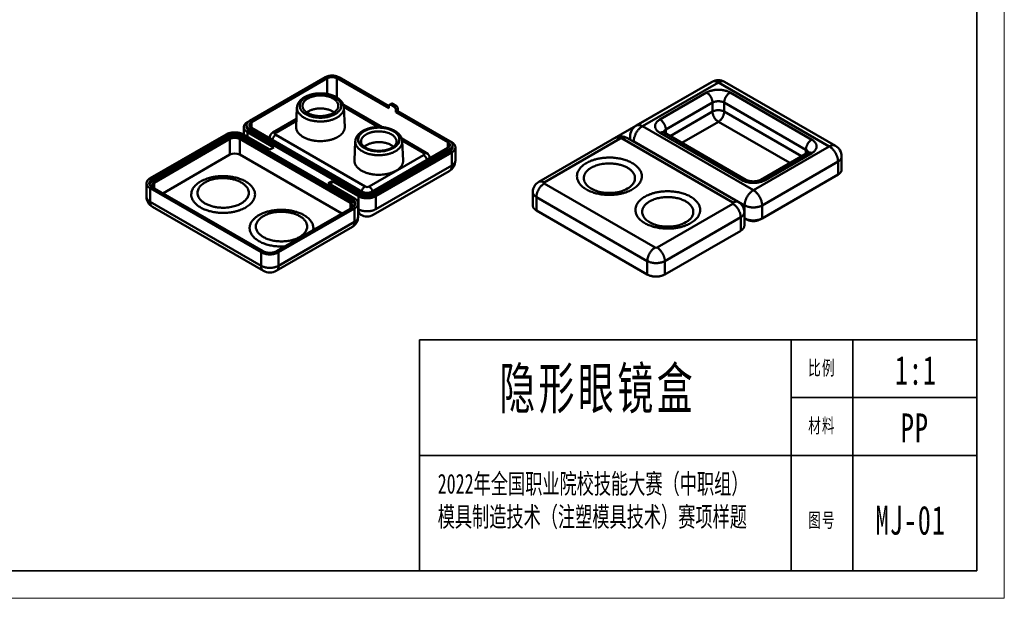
# Model space of a CAD drawing. Header units: millimetres. Extents: x 1210 to 1692, y 356 to 734.
# Tile 2 of 4: x 1406 to 1692, y 356 to 525. Entities that reach past the tile are written whole.
import ezdxf

# ---------------------------------------------------------------- set-up
doc = ezdxf.new("R2010")
doc.units = ezdxf.units.MM
doc.header["$LTSCALE"] = 0.4
for name, color, linetype, lineweight in [('1轮廓实线层', 7, 'Continuous', 50), ('6文字层', 3, 'Continuous', 25), ('EB0', 7, 'Continuous', 35), ('粗实线层_1', 7, 'Continuous', 35), ('细实线层', 7, 'Continuous', 18)]:
    doc.layers.add(name, color=color, linetype=linetype, lineweight=lineweight)
doc.styles.add('UserTxtStyle4', font='txt', dxfattribs={"width": 0.667})
doc.styles.add('标准', font='txt', dxfattribs={"width": 0.667})

msp = doc.modelspace()

# ---------------------------------------------------------------- linework, layer by layer
at = {"layer": '1轮廓实线层', "ltscale": 0.4}
for p, q in [((1473.023, 495.357), (1495.084, 508.095)), ((1473.588, 495.031), (1495.65, 507.768)), ((1495.65, 507.768), (1495.65, 503.215)), ((1498.479, 507.768), (1513.588, 499.045)), ((1498.479, 507.768), (1498.479, 502.18)), ((1499.044, 508.095), (1513.588, 499.698)), ((1557.118, 477.631), (1607.377, 506.648)), ((1607.546, 506.745), (1585.485, 494.008)), ((1643.39, 488.129), (1611.146, 506.745)), ((1609.346, 506.567), (1587.285, 493.83)), ((1641.59, 487.951), (1609.346, 506.567)), ((1592.376, 495.789), (1605.952, 503.628)), ((1612.74, 503.628), (1636.499, 489.911)), ((1486.607, 493.662), (1486.845, 499.234)), ((1511.588, 493.555), (1500.339, 500.05)), ((1510.582, 493.595), (1500.48, 499.427)), ((1500.734, 493.662), (1500.495, 499.234)), ((1513.588, 499.045), (1513.588, 499.698)), ((1514.32, 500.391), (1513.754, 500.064)), ((1514.72, 500.351), (1514.154, 500.024)), ((1514.154, 500.024), (1515.047, 499.509)), ((1514.72, 500.351), (1515.613, 499.835)), ((1515.047, 499.509), (1515.613, 499.835)), ((1516.179, 498.856), (1515.613, 498.529)), ((1515.613, 498.529), (1515.613, 497.876)), ((1516.179, 498.202), (1515.613, 497.876)), ((1516.179, 498.856), (1516.179, 498.202)), ((1516.179, 498.202), (1531.288, 489.479)), ((1607.649, 500.688), (1594.073, 492.85)), ((1595.342, 490.97), (1607.649, 498.076)), ((1607.649, 498.076), (1607.649, 500.688)), ((1634.802, 486.971), (1611.043, 500.688)), ((1611.043, 500.688), (1611.043, 498.076)), ((1611.043, 498.076), (1633.534, 485.091)), ((1473.017, 495.354), (1472.457, 495.031)), ((1486.705, 495.96), (1479.86, 492.007)), ((1486.682, 495.405), (1480.659, 491.928)), ((1515.613, 497.876), (1530.723, 489.152)), ((1471.403, 491.394), (1471.403, 493.561)), ((1472.203, 493.561), (1472.203, 494.214)), ((1505.267, 474.455), (1473.023, 493.071)), ((1473.023, 492.418), (1473.023, 493.071)), ((1505.267, 473.802), (1473.023, 492.418)), ((1473.588, 495.031), (1473.588, 493.398)), ((1505.833, 474.782), (1473.588, 493.398)), ((1587.285, 493.83), (1619.529, 475.214)), ((1594.073, 492.85), (1594.073, 491.702)), ((1609.346, 495.136), (1598.736, 489.01)), ((1630.139, 483.131), (1609.346, 495.136)), ((1444.173, 478.701), (1466.235, 491.438)), ((1466.8, 491.112), (1444.738, 478.375)), ((1444.738, 477.721), (1466.8, 490.459)), ((1467.366, 490.132), (1445.304, 477.395)), ((1466.8, 490.459), (1466.8, 491.112)), ((1467.366, 485.56), (1467.366, 490.132)), ((1502.438, 471.516), (1470.194, 490.132)), ((1470.194, 485.56), (1470.194, 490.132)), ((1503.004, 472.496), (1470.76, 491.112)), ((1470.76, 490.459), (1470.76, 491.112)), ((1470.76, 490.459), (1503.004, 471.843)), ((1471.326, 491.438), (1478.962, 487.029)), ((1472.457, 492.092), (1480.094, 487.682)), ((1472.457, 490.785), (1472.457, 492.092)), ((1480.659, 491.275), (1506.681, 476.252)), ((1524.452, 486.129), (1517.31, 490.252)), ((1523.652, 486.049), (1517.451, 489.63)), ((1531.854, 489.152), (1531.288, 489.479)), ((1580.779, 490.209), (1558.718, 477.472)), ((1613.589, 471.593), (1581.345, 490.209)), ((1582.945, 490.368), (1615.189, 471.752)), ((1583.685, 490.89), (1583.685, 489.941)), ((1616.135, 478.153), (1592.376, 491.87)), ((1593.576, 491.989), (1617.335, 478.272)), ((1480.094, 487.682), (1478.962, 487.029)), ((1503.578, 483.864), (1503.816, 489.436)), ((1530.723, 487.519), (1508.661, 474.782)), ((1531.288, 487.193), (1509.227, 474.455)), ((1517.704, 483.864), (1517.466, 489.436)), ((1530.723, 489.152), (1530.723, 487.519)), ((1531.288, 486.539), (1531.288, 487.193)), ((1532.108, 487.682), (1532.108, 488.336)), ((1532.908, 483.899), (1532.908, 487.682)), ((1616.983, 470.805), (1584.739, 489.421)), ((1619.529, 475.214), (1641.59, 487.951)), ((1634.802, 485.823), (1634.802, 486.971)), ((1467.366, 485.56), (1447.85, 474.292)), ((1499.893, 468.413), (1470.194, 485.56)), ((1507.812, 476.252), (1523.652, 485.396)), ((1531.288, 486.539), (1509.227, 473.802)), ((1509.792, 473.476), (1531.854, 486.213)), ((1531.854, 482.429), (1531.854, 486.213)), ((1621.723, 478.272), (1635.299, 486.11)), ((1636.499, 485.992), (1622.923, 478.153)), ((1645.19, 485.012), (1645.19, 481.228)), ((1509.792, 469.692), (1531.854, 482.429)), ((1644.136, 483.542), (1622.074, 470.805)), ((1644.136, 483.542), (1644.136, 479.758)), ((1444.738, 477.721), (1444.738, 478.375)), ((1531.108, 480.781), (1509.047, 468.044)), ((1644.136, 479.758), (1622.074, 467.021)), ((1443.118, 473.312), (1443.118, 477.231)), ((1476.417, 457.146), (1444.173, 475.762)), ((1444.173, 471.843), (1444.173, 475.762)), ((1444.738, 476.088), (1476.983, 457.472)), ((1445.304, 475.762), (1445.304, 477.395)), ((1497.064, 477.885), (1495.933, 477.231)), ((1495.933, 477.231), (1503.57, 472.822)), ((1496.268, 477.038), (1496.386, 477.166)), ((1496.612, 477.297), (1496.386, 477.166)), ((1496.612, 477.297), (1497.064, 477.325)), ((1497.064, 477.325), (1497.064, 477.885)), ((1497.064, 477.885), (1504.701, 473.476)), ((1558.718, 477.145), (1590.962, 458.53)), ((1503.004, 471.843), (1503.004, 472.496)), ((1504.701, 469.692), (1504.701, 473.476)), ((1505.267, 473.802), (1505.267, 474.455)), ((1509.227, 473.802), (1509.227, 474.455)), ((1509.792, 469.692), (1509.792, 473.476)), ((1555.4, 474.696), (1555.4, 470.777)), ((1556.455, 473.226), (1588.699, 454.61)), ((1556.455, 473.226), (1556.455, 469.307)), ((1476.417, 453.227), (1444.173, 471.843)), ((1444.836, 470.378), (1477.08, 451.762)), ((1480.942, 457.472), (1503.004, 470.21)), ((1503.57, 469.883), (1481.508, 457.146)), ((1502.438, 469.883), (1502.438, 471.516)), ((1503.57, 465.964), (1503.57, 469.883)), ((1504.624, 467.434), (1504.624, 471.353)), ((1591.527, 458.53), (1613.589, 471.267)), ((1616.983, 470.805), (1616.983, 467.021)), ((1622.074, 470.805), (1622.074, 467.021)), ((1556.455, 469.307), (1588.699, 450.691)), ((1593.79, 454.61), (1615.852, 467.348)), ((1615.852, 467.348), (1615.852, 463.428)), ((1616.906, 468.817), (1616.906, 464.898)), ((1616.983, 467.021), (1616.906, 467.065)), ((1616.983, 467.021), (1617.549, 466.694)), ((1617.549, 466.755), (1617.549, 466.694)), ((1621.509, 466.694), (1622.074, 467.021)), ((1621.509, 466.755), (1621.509, 466.694)), ((1480.845, 451.762), (1502.951, 464.524)), ((1503.57, 465.964), (1481.508, 453.227)), ((1593.79, 450.691), (1615.852, 463.428)), ((1476.417, 453.227), (1476.417, 457.146)), ((1481.508, 453.227), (1481.508, 457.146)), ((1588.699, 454.61), (1588.699, 450.691)), ((1593.79, 454.61), (1593.79, 450.691))]:
    msp.add_line(p, q, dxfattribs=at)
for centre, radius, start, end in [((1497.064, 505.031), 3.081, 62.67663, 117.32337), ((1609.346, 503.628), 3.6, 59.99996, 119.99976), ((1492.242, 494.422), 4.29, 119.88056, 126.9133), ((1513.989, 499.737), 0.403, 125.7319, 185.58218), ((1513.92, 499.697), 0.403, 54.41822, 114.26786), ((1514.485, 500.023), 0.403, 54.41822, 114.26786), ((1514.382, 498.471), 1.232, 2.67626, 57.32374), ((1514.948, 498.798), 1.232, 2.67626, 57.32374), ((1587.285, 490.89), 3.6, 119.99976, 180), ((1594.686, 491.629), 1.367, 116.64592, 159.74212), ((1468.78, 487.395), 3.081, 62.67663, 117.32337), ((1480.815, 490.26), 1.991, 118.67036, 176.741), ((1482.008, 489.184), 2.489, 122.82026, 163.01048), ((1581.062, 487.055), 3.811, 60.39064, 119.60936), ((1581.062, 489.662), 0.616, 62.67663, 117.32337), ((1594.112, 493), 1.144, 223.71592, 242.05563), ((1509.056, 484.865), 4.003, 119.65928, 131.76195), ((1634.189, 485.75), 1.367, 18.71431, 63.35408), ((1641.59, 485.012), 3.6, 0, 60.00024), ((1468.78, 482.822), 3.081, 62.67663, 117.32337), ((1522.303, 483.305), 2.489, 16.98952, 57.17974), ((1523.496, 484.382), 1.991, 3.259, 61.32964), ((1529.308, 483.899), 3.6, 299.99976, 0), ((1634.763, 487.121), 1.144, 297.94437, 299.63656), ((1445.485, 476.261), 1.64, 117.05561, 156.87106), ((1508.03, 474.16), 2.489, 122.82026, 163.01048), ((1507.247, 477.347), 1.232, 242.67663, 297.32337), ((1506.464, 474.16), 2.489, 16.98952, 57.17974), ((1558.791, 474.682), 3.39, 119.57318, 179.75961), ((1558.779, 477.309), 0.174, 110.50001, 249.49999), ((1578.64, 483.246), 8.704, 285.56421, 299.50362), ((1446.509, 473.326), 3.39, 180.24039, 240.42682), ((1507.247, 477.519), 3.081, 242.67663, 297.32337), ((1577.668, 486.889), 12.475, 254.63111, 285.37345), ((1502.258, 470.382), 1.64, 23.12894, 62.94439), ((1613.528, 471.43), 0.174, 290.50001, 69.49999), ((1613.516, 468.803), 3.39, 0.24039, 60.42682), ((1501.234, 467.448), 3.39, 299.57318, 359.75961), ((1507.247, 471.161), 3.6, 240.00024, 299.99976), ((1594.639, 477.091), 12.474, 254.62585, 285.37916), ((1595.61, 473.447), 8.703, 285.57099, 299.50407), ((1591.244, 459.077), 0.616, 242.67663, 297.32337), ((1478.962, 455.075), 3.811, 240.39064, 299.60936)]:
    msp.add_arc(centre, radius, start, end, dxfattribs=at)
for points, weights, degree in [([(1495.084, 508.095), (1497.064, 509.238), (1499.044, 508.095)], [1, 0.707106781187, 1], 2), ([(1607.546, 506.745), (1608.292, 507.176), (1609.346, 506.567)], [0.853553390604, 0.85355466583, 1], 2), ([(1609.346, 506.567), (1610.401, 507.176), (1611.146, 506.745)], [1, 0.853554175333, 0.853553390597], 2), ([(1605.952, 503.628), (1609.346, 505.587), (1612.74, 503.628)], [1, 0.707106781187, 1], 2), ([(1488.472, 499.692), (1488.417, 500.979), (1489.993, 501.889)], [0.760640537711, 0.801576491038, 1], 2), ([(1605.952, 503.628), (1607.649, 502.648), (1607.649, 500.688)], [1, 0.707106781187, 1], 2), ([(1611.043, 500.688), (1609.346, 501.668), (1607.649, 500.688)], [1, 0.707106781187, 1], 2), ([(1611.043, 500.688), (1611.043, 502.648), (1612.74, 503.628)], [1, 0.707106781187, 1], 2), ([(1500.495, 499.234), (1500.567, 497.544), (1498.498, 496.349)], [0.85368353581, 0.849187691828, 1], 2), ([(1607.649, 498.076), (1609.346, 499.055), (1611.043, 498.076)], [1, 0.707106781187, 1], 2), ([(1607.649, 498.076), (1607.649, 496.116), (1609.346, 495.136)], [1, 0.707106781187, 1], 2), ([(1611.043, 498.076), (1611.043, 496.116), (1609.346, 495.136)], [1, 0.707106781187, 1], 2), ([(1472.203, 494.214), (1472.203, 494.884), (1473.023, 495.357)], [0.853553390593, 0.853553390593, 1], 2), ([(1592.376, 491.87), (1588.982, 493.83), (1592.376, 495.789)], [1, 0.707106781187, 1], 2), ([(1592.376, 495.789), (1594.073, 494.81), (1594.073, 492.85)], [1, 0.707106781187, 1], 2), ([(1472.457, 495.031), (1471.403, 494.422), (1471.403, 493.561)], [1, 0.853553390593, 0.853553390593], 2), ([(1471.403, 493.561), (1471.403, 492.7), (1472.457, 492.092)], [0.853553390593, 0.853553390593, 1], 2), ([(1473.023, 493.071), (1472.203, 493.545), (1472.203, 494.214)], [1, 0.853553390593, 0.853553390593], 2), ([(1473.023, 492.418), (1472.203, 492.892), (1472.203, 493.561)], [1, 0.853553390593, 0.853553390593], 2), ([(1473.003, 494.214), (1473.003, 494.693), (1473.588, 495.031)], [0.853553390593, 0.853553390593, 1], 2), ([(1473.588, 493.398), (1473.003, 493.736), (1473.003, 494.214)], [1, 0.853553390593, 0.853553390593], 2), ([(1486.607, 493.662), (1486.393, 488.653), (1494.123, 488.054), (1498.666, 490.677)], [0.591915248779, 0.387720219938, 0.523748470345, 1], 3), ([(1498.666, 490.677), (1499.916, 491.398), (1500.786, 492.426), (1500.734, 493.662)], [1, 0.799940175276, 0.659916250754, 0.579928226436], 3), ([(1506.983, 491.45), (1510.309, 493.371), (1515.969, 492.932), (1515.812, 489.265)], [0.957574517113, 0.501526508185, 0.371270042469, 0.566805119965], 3), ([(1584.739, 489.421), (1584.739, 492.36), (1587.285, 493.83)], [1, 0.707106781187, 1], 2), ([(1585.485, 494.008), (1586.23, 494.439), (1587.285, 493.83)], [0.853553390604, 0.853554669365, 1], 2), ([(1471.326, 491.438), (1468.78, 492.908), (1466.235, 491.438)], [1, 0.707106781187, 1], 2), ([(1470.76, 491.112), (1468.78, 492.255), (1466.8, 491.112)], [1, 0.707106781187, 1], 2), ([(1466.8, 490.459), (1468.78, 491.602), (1470.76, 490.459)], [1, 0.707106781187, 1], 2), ([(1479.86, 492.007), (1480.191, 492.199), (1480.659, 491.928)], [0.853553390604, 0.85355466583, 1], 2), ([(1480.659, 491.928), (1480.094, 491.602), (1480.659, 491.275)], [1, 0.707106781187, 1], 2), ([(1505.469, 489.265), (1505.431, 490.17), (1506.068, 490.922), (1506.983, 491.45)], [0.555324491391, 0.631918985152, 0.76600232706, 0.957574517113], 3), ([(1531.288, 489.479), (1532.108, 489.005), (1532.108, 488.336)], [1, 0.853553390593, 0.853553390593], 2), ([(1579.179, 490.368), (1579.842, 490.75), (1580.779, 490.209)], [0.853553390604, 0.85355466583, 1], 2), ([(1582.945, 490.368), (1582.282, 490.75), (1581.345, 490.209)], [0.853553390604, 0.85355466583, 1], 2), ([(1592.376, 491.87), (1593.079, 492.276), (1593.576, 491.989)], [1, 0.85355466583, 0.853553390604], 2), ([(1634.802, 486.971), (1634.802, 488.931), (1636.499, 489.911)], [1, 0.707106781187, 1], 2), ([(1636.499, 489.911), (1639.893, 487.951), (1636.499, 485.992)], [1, 0.707106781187, 1], 2), ([(1517.466, 489.436), (1517.538, 487.746), (1515.468, 486.551)], [0.85368353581, 0.849187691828, 1], 2), ([(1530.723, 489.152), (1531.308, 488.814), (1531.308, 488.336)], [1, 0.853553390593, 0.853553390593], 2), ([(1531.308, 488.336), (1531.308, 487.857), (1530.723, 487.519)], [0.853553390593, 0.853553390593, 1], 2), ([(1532.108, 488.336), (1532.108, 487.666), (1531.288, 487.193)], [0.853553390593, 0.853553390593, 1], 2), ([(1532.108, 487.682), (1532.108, 487.013), (1531.288, 486.539)], [0.853553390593, 0.853553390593, 1], 2), ([(1532.908, 487.682), (1532.908, 488.543), (1531.854, 489.152)], [0.853553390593, 0.853553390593, 1], 2), ([(1531.854, 486.213), (1532.908, 486.822), (1532.908, 487.682)], [1, 0.853553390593, 0.853553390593], 2), ([(1641.59, 487.951), (1642.645, 488.56), (1643.39, 488.129)], [1, 0.853554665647, 0.853553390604], 2), ([(1641.59, 487.951), (1644.136, 486.481), (1644.136, 483.542)], [1, 0.707106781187, 1], 2), ([(1503.578, 483.864), (1503.363, 478.855), (1511.094, 478.256), (1515.637, 480.879)], [0.591915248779, 0.387720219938, 0.523748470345, 1], 3), ([(1515.637, 480.879), (1516.886, 481.6), (1517.757, 482.628), (1517.704, 483.864)], [1, 0.799940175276, 0.659916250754, 0.579928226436], 3), ([(1524.452, 486.129), (1524.12, 486.32), (1523.652, 486.049)], [0.853553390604, 0.85355466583, 1], 2), ([(1523.652, 485.396), (1524.217, 485.723), (1523.652, 486.049)], [1, 0.707106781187, 1], 2), ([(1531.854, 482.429), (1532.908, 483.038), (1532.908, 483.899)], [1, 0.853553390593, 0.853553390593], 2), ([(1584.328, 475.423), (1597.649, 483.114), (1584.328, 490.804), (1571.008, 483.114)], [0.980735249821, 0.32691174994, 0.32691174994, 0.980735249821], 3), ([(1635.299, 486.11), (1635.796, 486.397), (1636.499, 485.992)], [0.853553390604, 0.85355466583, 1], 2), ([(1645.19, 485.012), (1645.19, 484.151), (1644.136, 483.542)], [0.853553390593, 0.853553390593, 1], 2), ([(1531.854, 482.429), (1531.854, 481.211), (1531.108, 480.781)], [1, 0.853552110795, 0.853553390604], 2), ([(1571.008, 483.114), (1557.687, 475.423), (1571.008, 467.732), (1584.328, 475.423)], [0.980735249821, 0.32691174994, 0.32691174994, 0.980735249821], 3), ([(1574.359, 474.861), (1568.618, 476.508), (1569.078, 479.819), (1572.41, 481.742)], [0.503486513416, 0.441269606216, 0.600352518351, 0.980735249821], 3), ([(1572.41, 481.742), (1582.926, 487.814), (1593.443, 481.742), (1582.926, 475.67)], [0.980735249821, 0.32691174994, 0.32691174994, 0.980735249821], 3), ([(1645.19, 481.228), (1645.19, 480.367), (1644.136, 479.758)], [0.853553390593, 0.853553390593, 1], 2), ([(1444.173, 478.701), (1443.118, 478.092), (1443.118, 477.231)], [1, 0.853553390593, 0.853553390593], 2), ([(1444.738, 478.375), (1443.918, 477.901), (1443.918, 477.231)], [1, 0.853553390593, 0.853553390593], 2), ([(1458.832, 477.749), (1471.94, 485.317), (1485.048, 477.749), (1471.94, 470.182)], [0.982454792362, 0.327484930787, 0.327484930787, 0.982454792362], 3), ([(1470.661, 471.377), (1481.211, 477.468), (1470.661, 483.559), (1460.111, 477.468)], [0.982454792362, 0.327484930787, 0.327484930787, 0.982454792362], 3), ([(1616.135, 478.153), (1616.838, 478.559), (1617.335, 478.272)], [1, 0.85355466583, 0.853553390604], 2), ([(1622.923, 478.153), (1619.529, 476.194), (1616.135, 478.153)], [1, 0.707106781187, 1], 2), ([(1621.723, 478.272), (1622.22, 478.559), (1622.923, 478.153)], [0.853553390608, 0.853554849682, 1], 2), ([(1443.118, 477.231), (1443.118, 476.371), (1444.173, 475.762)], [0.853553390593, 0.853553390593, 1], 2), ([(1443.918, 477.231), (1443.918, 476.562), (1444.738, 476.088)], [0.853553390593, 0.853553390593, 1], 2), ([(1445.304, 477.395), (1444.718, 477.057), (1444.718, 476.578)], [1, 0.853553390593, 0.853553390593], 2), ([(1444.718, 476.578), (1444.718, 476.102), (1445.299, 475.765)], [0.853553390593, 0.853553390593, 0.99859712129], 2), ([(1471.94, 470.182), (1458.832, 462.614), (1445.724, 470.182), (1458.832, 477.749)], [0.982454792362, 0.327484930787, 0.327484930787, 0.982454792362], 3), ([(1460.111, 477.468), (1449.561, 471.377), (1460.111, 465.286), (1470.661, 471.377)], [0.982454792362, 0.327484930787, 0.327484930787, 0.982454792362], 3), ([(1556.455, 473.226), (1556.455, 475.839), (1558.718, 477.145)], [1, 0.707106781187, 1], 2), ([(1557.118, 477.631), (1557.78, 478.013), (1558.718, 477.472)], [0.853553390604, 0.85355466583, 1], 2), ([(1616.983, 470.805), (1616.983, 473.744), (1619.529, 475.214)], [1, 0.707106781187, 1], 2), ([(1619.529, 475.214), (1622.074, 473.744), (1622.074, 470.805)], [1, 0.707106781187, 1], 2), ([(1444.173, 471.843), (1443.118, 472.451), (1443.118, 473.312)], [1, 0.853553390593, 0.853553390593], 2), ([(1503.824, 471.353), (1503.824, 472.022), (1503.004, 472.496)], [0.853553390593, 0.853553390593, 1], 2), ([(1504.624, 471.353), (1504.624, 472.214), (1503.57, 472.822)], [0.853553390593, 0.853553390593, 1], 2), ([(1504.701, 473.476), (1507.247, 472.006), (1509.792, 473.476)], [1, 0.707106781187, 1], 2), ([(1509.227, 474.455), (1507.247, 473.312), (1505.267, 474.455)], [1, 0.707106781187, 1], 2), ([(1509.227, 473.802), (1507.247, 472.659), (1505.267, 473.802)], [1, 0.707106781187, 1], 2), ([(1555.4, 474.696), (1555.4, 473.835), (1556.455, 473.226)], [0.853553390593, 0.853553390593, 1], 2), ([(1444.173, 471.843), (1444.173, 470.76), (1444.836, 470.378)], [1, 0.853552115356, 0.853553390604], 2), ([(1503.024, 470.7), (1503.024, 471.178), (1502.438, 471.516)], [0.853553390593, 0.853553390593, 1], 2), ([(1502.438, 469.883), (1503.024, 470.221), (1503.024, 470.7)], [1, 0.853553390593, 0.853553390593], 2), ([(1503.004, 470.21), (1503.824, 470.683), (1503.824, 471.353)], [1, 0.853553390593, 0.853553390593], 2), ([(1503.57, 469.883), (1504.624, 470.492), (1504.624, 471.353)], [1, 0.853553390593, 0.853553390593], 2), ([(1504.701, 469.692), (1507.247, 468.222), (1509.792, 469.692)], [1, 0.707106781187, 1], 2), ([(1504.701, 469.692), (1504.701, 468.474), (1505.447, 468.044)], [1, 0.853552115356, 0.853553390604], 2), ([(1556.455, 469.307), (1555.4, 469.916), (1555.4, 470.777)], [1, 0.853553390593, 0.853553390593], 2), ([(1591.33, 465.063), (1585.589, 466.71), (1586.049, 470.021), (1589.38, 471.944)], [0.503486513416, 0.441269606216, 0.600352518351, 0.980735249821], 3), ([(1615.189, 471.752), (1614.526, 472.134), (1613.589, 471.593)], [0.853553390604, 0.85355466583, 1], 2), ([(1615.852, 467.348), (1615.852, 469.96), (1613.589, 471.267)], [1, 0.707106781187, 1], 2), ([(1622.074, 470.805), (1619.529, 469.335), (1616.983, 470.805)], [1, 0.707106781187, 1], 2), ([(1487.632, 461.579), (1498.182, 467.67), (1487.632, 473.762), (1477.081, 467.67)], [0.982454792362, 0.327484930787, 0.327484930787, 0.982454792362], 3), ([(1504.624, 467.434), (1504.624, 466.573), (1503.57, 465.964)], [0.853553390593, 0.853553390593, 1], 2), ([(1615.852, 467.348), (1616.906, 467.956), (1616.906, 468.817)], [1, 0.853553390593, 0.853553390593], 2), ([(1622.074, 467.021), (1619.529, 465.551), (1616.983, 467.021)], [1, 0.707106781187, 1], 2), ([(1617.549, 466.694), (1619.529, 465.551), (1621.509, 466.694)], [1, 0.707106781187, 1], 2), ([(1503.57, 465.964), (1503.57, 464.882), (1502.907, 464.499)], [1, 0.853552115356, 0.853553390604], 2), ([(1616.906, 464.898), (1616.906, 464.037), (1615.852, 463.428)], [0.853553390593, 0.853553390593, 1], 2), ([(1588.699, 454.61), (1588.699, 457.223), (1590.962, 458.53)], [1, 0.707106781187, 1], 2), ([(1593.79, 454.61), (1593.79, 457.223), (1591.527, 458.53)], [1, 0.707106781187, 1], 2), ([(1476.417, 457.146), (1478.962, 455.676), (1481.508, 457.146)], [1, 0.707106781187, 1], 2), ([(1476.983, 457.472), (1478.962, 456.329), (1480.942, 457.472)], [1, 0.707106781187, 1], 2), ([(1481.508, 453.227), (1478.962, 451.757), (1476.417, 453.227)], [1, 0.707106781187, 1], 2), ([(1476.417, 453.227), (1476.417, 452.144), (1477.08, 451.762)], [1, 0.853552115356, 0.853553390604], 2), ([(1481.508, 453.227), (1481.508, 452.144), (1480.845, 451.762)], [1, 0.853552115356, 0.853553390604], 2), ([(1588.699, 454.61), (1591.244, 453.141), (1593.79, 454.61)], [1, 0.707106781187, 1], 2), ([(1593.79, 450.691), (1591.244, 449.221), (1588.699, 450.691)], [1, 0.707106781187, 1], 2)]:
    msp.add_rational_spline(points, weights, degree=degree, dxfattribs=at)
for points, knots in [([(1489.008, 502.267), (1488.379, 501.905), (1487.586, 501.126), (1487.091, 500.364), (1486.861, 499.582), (1486.845, 499.234)], [0, 0, 0, 0.32999284, 0.55572034, 0.80832574, 0.99999953, 0.99999953, 0.99999953]), ([(1500.495, 499.234), (1500.48, 499.582), (1500.249, 500.364), (1499.754, 501.126), (1499.07, 501.799), (1498.226, 502.346), (1497.241, 502.803), (1495.878, 503.203), (1494.164, 503.42), (1492.372, 503.352), (1490.729, 503.023), (1489.474, 502.536), (1489.008, 502.267)], [0.00000015, 0.00000015, 0.00000015, 0.06411104, 0.14860228, 0.22410343, 0.30928918, 0.38073479, 0.46859746, 0.57618451, 0.69469772, 0.80811823, 0.91793635, 1, 1, 1]), ([(1505.979, 492.469), (1505.35, 492.107), (1504.557, 491.328), (1504.062, 490.566), (1503.831, 489.784), (1503.816, 489.436)], [0, 0, 0, 0.32999284, 0.55572034, 0.80832574, 0.99999953, 0.99999953, 0.99999953]), ([(1517.466, 489.436), (1517.45, 489.784), (1517.22, 490.566), (1516.725, 491.328), (1516.04, 492.001), (1515.196, 492.548), (1514.212, 493.005), (1512.849, 493.405), (1511.135, 493.622), (1509.342, 493.554), (1507.7, 493.226), (1506.445, 492.738), (1505.979, 492.469)], [0.00000015, 0.00000015, 0.00000015, 0.06411104, 0.14860228, 0.22410343, 0.30928918, 0.38073479, 0.46859746, 0.57618451, 0.69469772, 0.80811823, 0.91793635, 1, 1, 1]), ([(1514.464, 487.57), (1514.148, 487.388), (1513.477, 487.115), (1512.476, 486.816), (1510.992, 486.645), (1509.493, 486.707), (1508.096, 486.997), (1506.985, 487.448), (1506.16, 487.997), (1505.68, 488.559), (1505.477, 489.043), (1505.469, 489.265)], [0, 0, 0, 0.07438222, 0.13279355, 0.25410116, 0.37041373, 0.48956923, 0.60492997, 0.70837851, 0.81661386, 0.90915971, 0.99999466, 0.99999466, 0.99999466]), ([(1515.812, 489.265), (1515.805, 489.043), (1515.597, 488.547), (1515.228, 488.127), (1514.8, 487.765), (1514.464, 487.57)], [0.00001537, 0.00001537, 0.00001537, 0.28326297, 0.58540727, 0.75386516, 1, 1, 1]), ([(1621.723, 478.272), (1621.605, 478.203), (1621.226, 478.04), (1620.668, 477.886), (1620.031, 477.794), (1619.363, 477.775), (1618.704, 477.831), (1618.098, 477.956), (1617.534, 478.154), (1617.335, 478.272)], [0, 0, 0, 0.0925, 0.2163746, 0.3427493, 0.4681848, 0.5937689, 0.7200071, 0.8457344, 1, 1, 1])]:
    msp.add_open_spline(points, degree=2, knots=knots, dxfattribs=at)
for points, weights, degree, knots in [([(1489.408, 502.227), (1497.932, 507.149), (1506.456, 502.227), (1497.932, 497.306), (1489.408, 492.385), (1480.884, 497.306), (1489.408, 502.227)], [0.957574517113, 0.319191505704, 0.319191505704, 0.957574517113, 0.319191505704, 0.319191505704, 0.957574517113], 3, [0, 0, 0, 0, 0.5, 0.5, 0.5, 1, 1, 1, 1]), ([(1489.993, 501.889), (1496.362, 505.566), (1498.693, 500.544), (1498.887, 500.125), (1498.869, 499.692)], [1, 0.5, 1, 0.92312736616, 0.869892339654], 2, [0, 0, 0, 0.33333333, 0.33333333, 0.38458176, 0.38458176, 0.38458176]), ([(1486.845, 499.234), (1486.713, 496.132), (1491.903, 495.329), (1495.711, 494.74), (1498.498, 496.349)], [0.765602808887, 0.687544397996, 1, 0.75, 0.75], 2, [0.1250296, 0.1250296, 0.1250296, 0.33333333, 0.33333333, 0.5, 0.5, 0.5]), ([(1498.869, 499.692), (1498.706, 495.88), (1492.324, 496.867), (1488.568, 497.448), (1488.472, 499.692)], [0.869892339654, 0.57687263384, 1, 0.698423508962, 0.760640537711], 2, [0.38458176, 0.38458176, 0.38458176, 0.66666667, 0.66666667, 0.86771766, 0.86771766, 0.86771766]), ([(1490.105, 498.141), (1493.67, 500.2), (1497.236, 498.141), (1497.472, 498.005), (1497.675, 497.852)], [1, 0.707106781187, 1, 0.973282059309, 0.951438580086], 2, [0, 0, 0, 0.33333333, 0.33333333, 0.36374025, 0.36374025, 0.36374025]), ([(1506.379, 492.429), (1514.903, 497.351), (1523.427, 492.429), (1514.903, 487.508), (1506.379, 482.587), (1497.855, 487.508), (1506.379, 492.429)], [0.957574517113, 0.319191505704, 0.319191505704, 0.957574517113, 0.319191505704, 0.319191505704, 0.957574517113], 3, [0, 0, 0, 0, 0.5, 0.5, 0.5, 1, 1, 1, 1]), ([(1506.418, 492.407), (1502.194, 489.969), (1506.418, 487.53), (1510.641, 485.092), (1514.864, 487.53)], [1, 0.707106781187, 1, 0.707106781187, 1], 2, [0, 0, 0, 0.5, 0.5, 1, 1, 1]), ([(1514.864, 487.53), (1519.087, 489.969), (1514.864, 492.407), (1510.641, 494.845), (1506.418, 492.407)], [1, 0.707106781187, 1, 0.707106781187, 1], 2, [0, 0, 0, 0.5, 0.5, 1, 1, 1]), ([(1503.816, 489.436), (1503.683, 486.334), (1508.874, 485.531), (1512.681, 484.942), (1515.468, 486.551)], [0.765602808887, 0.687544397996, 1, 0.75, 0.75], 2, [0.1250296, 0.1250296, 0.1250296, 0.33333333, 0.33333333, 0.5, 0.5, 0.5]), ([(1507.075, 488.343), (1510.641, 490.402), (1514.206, 488.343), (1514.596, 488.119), (1514.892, 487.851)], [1, 0.707106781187, 1, 0.956734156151, 0.92625067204], 2, [0, 0, 0, 0.33333333, 0.33333333, 0.38257294, 0.38257294, 0.38257294]), ([(1601.299, 465.625), (1614.62, 473.316), (1601.299, 481.007), (1587.978, 473.316), (1574.657, 465.625), (1587.978, 457.934), (1601.299, 465.625)], [0.980735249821, 0.32691174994, 0.32691174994, 0.980735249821, 0.32691174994, 0.32691174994, 0.980735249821], 3, [0, 0, 0, 0, 0.5, 0.5, 0.5, 1, 1, 1, 1]), ([(1589.38, 471.944), (1594.639, 474.98), (1599.897, 471.944), (1605.155, 468.908), (1599.897, 465.872)], [1, 0.707106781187, 1, 0.707106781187, 1], 2, [0, 0, 0, 0.5, 0.5, 1, 1, 1]), ([(1483.32, 458.845), (1471.348, 458.123), (1469.45, 464.284), (1475.803, 467.951), (1482.156, 471.619), (1492.827, 470.523), (1491.575, 463.611)], [0.602826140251, 0.372335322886, 0.498878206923, 0.982454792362, 0.498878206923, 0.372335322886, 0.602826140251], 3, [0.13084058, 0.13084058, 0.13084058, 0.13084058, 0.5, 0.5, 0.5, 0.86915942, 0.86915942, 0.86915942, 0.86915942]), ([(1477.081, 467.67), (1471.806, 464.625), (1477.081, 461.579), (1482.357, 458.534), (1487.632, 461.579)], [1, 0.707106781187, 1, 0.707106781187, 1], 2, [0, 0, 0, 0.5, 0.5, 1, 1, 1])]:
    msp.add_rational_spline(points, weights, degree=degree, knots=knots, dxfattribs=at)
at = {"layer": 'EB0'}
for p, q in [((1522.478, 364.469), (1522.478, 431.669)), ((1630.478, 364.469), (1630.478, 431.669)), ((1648.478, 364.469), (1648.478, 431.669)), ((1630.478, 414.869), (1684.478, 414.869)), ((1522.478, 398.069), (1684.478, 398.069))]:
    msp.add_line(p, q, dxfattribs=at)
at = {"layer": 'EB0', "color": 7}
msp.add_line((1217.598, 364.469), (1628.713, 364.469), dxfattribs=at)
at = {"layer": 'EB0', "color": 7, "lineweight": 15}
msp.add_line((1209.598, 356.469), (1692.478, 356.469), dxfattribs=at)
at = {"layer": '粗实线层_1', "color": 7}
msp.add_line((1684.478, 364.469), (1684.478, 726.443), dxfattribs=at)
at = {"layer": '粗实线层_1'}
for p, q in [((1684.478, 431.669), (1522.478, 431.669)), ((1684.478, 364.469), (1684.478, 431.669)), ((1684.478, 364.469), (1468.478, 364.469))]:
    msp.add_line(p, q, dxfattribs=at)
at = {"layer": '细实线层', "color": 7, "lineweight": 15}
msp.add_line((1692.478, 356.469), (1692.478, 734.443), dxfattribs=at)

# ---------------------------------------------------------------- texts
at = {"layer": '6文字层', "color": 7, "ltscale": 2, "insert": (1527.754, 392.684), "char_height": 5.76, "width": 388.8, "attachment_point": 1, "style": '标准'}
msp.add_mtext('2022年全国职业院校技能大赛（中职组）\\P模具制造技术（注塑模具技术）赛项样题', dxfattribs=at)
at = {"layer": 'EB0', "line_spacing_factor": 1.194679}
for s, insert, char_height, width, attachment_point, style in [('\\T1.07267;1:1', (1660.66, 427.003), 8.39823, 30.14129, 1, 'UserTxtStyle4'), ('{\\T1.1;隐形眼镜盒}', (1545.677, 423.61), 11.99747, 88.17218, 1, '标准'), ('\\T1.1;比例', (1639.478, 423.269), 4.1991, 18, 5, '标准'), ('\\T1.07267;PP', (1662.395, 410.256), 8.39823, 22.37207, 1, 'UserTxtStyle4'), ('\\T1.1;材料', (1639.478, 406.469), 4.1991, 18, 5, '标准'), ('\\T1.1;图号', (1639.478, 378.98), 4.1991, 18, 5, '标准'), ('\\T1.07267;MJ-01', (1655.059, 383.395), 8.39823, 41.84669, 1, 'UserTxtStyle4')]:
    msp.add_mtext(s, dxfattribs=dict(at, insert=insert, char_height=char_height, width=width, attachment_point=attachment_point, style=style))

doc.saveas('drawing.dxf')
